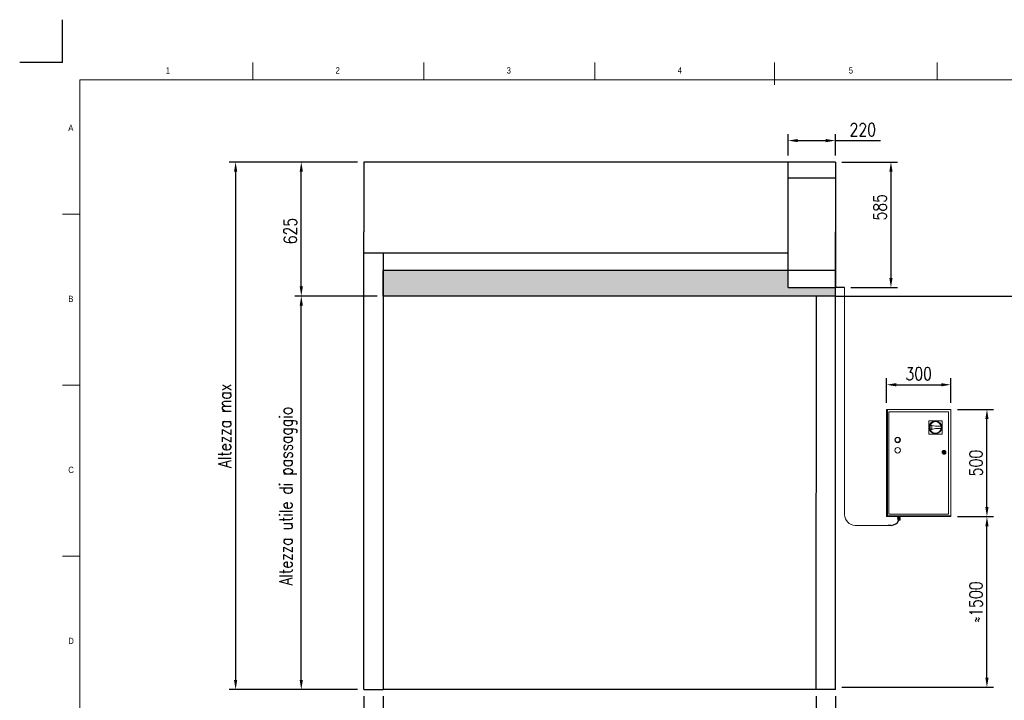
# Model space of a CAD drawing. Header units: millimetres. Extents: x 106533 to 120455, y 95328 to 100331.
# Tile 3 of 8: x 106533 to 111121, y 97157 to 100329. Entities that reach past the tile are written whole.
import ezdxf

# ---------------------------------------------------------------- set-up
doc = ezdxf.new("R2010")
doc.units = ezdxf.units.MM
doc.layers.add('Disegno', color=1, linetype='Continuous')
doc.layers.add('FORMAT', color=7, linetype='Continuous')
doc.styles.add('NYIP', font='romans.shx', dxfattribs={"width": 0.8})
doc.styles.add('SLDTEXTSTYLE0', font='GOTHIC.TTF', dxfattribs={"width": 0.913})
doc.dimstyles.new('STANDARD35', dxfattribs={"dimscale": 35, "dimtxt": 2, "dimasz": 1.5, "dimexe": 1, "dimexo": 1, "dimgap": 0.7, "dimtad": 1, "dimdec": 0, "dimdsep": 46, "dimtxsty": 'NYIP', "dimcen": 0, "dimclrd": 1, "dimclre": 1, "dimclrt": 2, "dimadec": 0, "dimazin": 0, "dimtfac": 1, "dimtdec": 0, "dimtix": 1, "dimtmove": 0, "dimatfit": 3, "dimfxl": 0, "dimtvp": 1, "dimtolj": 1, "dimtzin": 0, "dimarcsym": 0})

# ---------------------------------------------------------------- blocks, each defined once
blk = doc.blocks.new('A$C7C9C4F3F')
at = {"color": 7, "lineweight": 5}
blk.add_line((8295, 11245), (8295, 11504), dxfattribs=at)
at = {"layer": 'FORMAT', "color": 7, "lineweight": 5}
for p, q in [((2216, 11304), (2216, 11504)), ((4209, 11504), (4209, 11304)), ((6202, 11304), (6202, 11504)), ((10188, 11304), (10188, 11504)), ((16199, 11304), (199, 11304)), ((199, 11304), (199, 199)), ((199, 9738), (0, 9738)), ((0, 7745), (199, 7745)), ((0, 5752), (199, 5752))]:
    blk.add_line(p, q, dxfattribs=at)
at = {"color": 7, "lineweight": 5, "char_height": 73.8, "attachment_point": 1, "style": 'SLDTEXTSTYLE0'}
for s, insert in [('1', (1203, 11450)), ('2', (3180, 11450)), ('3', (5173, 11450)), ('4', (7166, 11450)), ('5', (9159, 11450)), ('A', (66, 10780)), ('B', (66, 8787)), ('C', (66, 6794)), ('D', (66, 4801))]:
    blk.add_mtext(s, dxfattribs=dict(at, insert=insert))
blk = doc.blocks.new('*D297')
at = {"color": 7, "lineweight": -2}
for p, q in [((110902.4, 98013), (111070.3, 98013)), ((111040.3, 97262.3), (111040.3, 97968)), ((110364, 97217.3), (111070.3, 97217.3))]:
    blk.add_line(p, q, dxfattribs=at)
at = {"color": 7}
for points in [[(111047.8, 97968), (111032.8, 97968), (111040.3, 98013)], [(111032.8, 97262.3), (111047.8, 97262.3), (111040.3, 97217.3)]]:
    blk.add_solid(points, dxfattribs=at)
at = {"layer": 'Defpoints', "color": 0}
for p in [(110872.4, 98013), (111040.3, 98013), (110334, 97217.3)]:
    blk.add_point(p, dxfattribs=at)
at = {"color": 7, "lineweight": 0, "insert": (110989.3, 97615.1), "char_height": 60, "attachment_point": 5, "rotation": 90, "style": 'NYIP'}
blk.add_mtext('\\A1;≈1500', dxfattribs=at)
blk = doc.blocks.new('*D298')
at = {"color": 7, "lineweight": -2}
for p, q in [((110902.8, 98513), (111070.3, 98513)), ((111040.3, 98058), (111040.3, 98468)), ((110902.8, 98013), (111070.3, 98013))]:
    blk.add_line(p, q, dxfattribs=at)
at = {"color": 7}
for points in [[(111047.8, 98468), (111032.8, 98468), (111040.3, 98513)], [(111032.8, 98058), (111047.8, 98058), (111040.3, 98013)]]:
    blk.add_solid(points, dxfattribs=at)
at = {"layer": 'Defpoints', "color": 0}
for p in [(110872.8, 98513), (111040.3, 98513), (110872.8, 98013)]:
    blk.add_point(p, dxfattribs=at)
at = {"color": 7, "lineweight": 0, "insert": (110989.3, 98263), "char_height": 60, "attachment_point": 5, "rotation": 90, "style": 'NYIP'}
blk.add_mtext('\\A1;500', dxfattribs=at)
blk = doc.blocks.new('*D299')
at = {"color": 7, "lineweight": -2}
for p, q in [((110244, 97176.8), (110244, 96950.8)), ((110334, 97176.8), (110334, 96950.8)), ((110199, 96980.8), (110154, 96980.8)), ((110244, 96980.8), (110334, 96980.8)), ((110334, 96980.8), (110543.7, 96980.8)), ((110379, 96980.8), (110424, 96980.8))]:
    blk.add_line(p, q, dxfattribs=at)
at = {"color": 7}
for points in [[(110199, 96973.3), (110199, 96988.3), (110244, 96980.8)], [(110379, 96988.3), (110379, 96973.3), (110334, 96980.8)]]:
    blk.add_solid(points, dxfattribs=at)
at = {"layer": 'Defpoints', "color": 0}
for p in [(110244, 97206.8), (110334, 97206.8), (110334, 96980.8)]:
    blk.add_point(p, dxfattribs=at)
at = {"color": 7, "lineweight": 0, "insert": (110483.8, 97031.8), "char_height": 60, "attachment_point": 5, "style": 'NYIP'}
blk.add_mtext('\\A1;90', dxfattribs=at)
blk = doc.blocks.new('*D300')
at = {"color": 7, "lineweight": -2}
for p, q in [((108137, 97176.8), (108137, 96944.8)), ((108227, 97176.8), (108227, 96944.8)), ((108137, 96974.8), (107927.3, 96974.8)), ((108092, 96974.8), (108047, 96974.8)), ((108137, 96974.8), (108227, 96974.8)), ((108272, 96974.8), (108317, 96974.8))]:
    blk.add_line(p, q, dxfattribs=at)
at = {"color": 7}
for points in [[(108092, 96967.3), (108092, 96982.3), (108137, 96974.8)], [(108272, 96982.3), (108272, 96967.3), (108227, 96974.8)]]:
    blk.add_solid(points, dxfattribs=at)
at = {"layer": 'Defpoints', "color": 0}
for p in [(108137, 97206.8), (108227, 97206.8), (108227, 96974.8)]:
    blk.add_point(p, dxfattribs=at)
at = {"color": 7, "lineweight": 0, "insert": (107987.1, 97025.8), "char_height": 60, "attachment_point": 5, "style": 'NYIP'}
blk.add_mtext('\\A1;90', dxfattribs=at)
blk = doc.blocks.new('*D301')
at = {"color": 7, "lineweight": -2}
for p, q in [((108227, 97176.8), (108227, 96950.8)), ((110244, 97176.8), (110244, 96950.8)), ((110199, 96980.8), (108272, 96980.8))]:
    blk.add_line(p, q, dxfattribs=at)
at = {"color": 7}
for points in [[(108272, 96988.3), (108272, 96973.3), (108227, 96980.8)], [(110199, 96973.3), (110199, 96988.3), (110244, 96980.8)]]:
    blk.add_solid(points, dxfattribs=at)
at = {"layer": 'Defpoints', "color": 0}
for p in [(108227, 97206.8), (110244, 97206.8), (108227, 96980.8)]:
    blk.add_point(p, dxfattribs=at)
at = {"color": 7, "lineweight": 0, "insert": (109241.9, 97041.8), "char_height": 60, "attachment_point": 5, "style": 'NYIP'}
blk.add_mtext('\\A1;Larghezza utile di passaggio', dxfattribs=at)
blk = doc.blocks.new('*D302')
at = {"color": 7, "lineweight": -2}
for p, q in [((108198.7, 99040.8), (107815, 99040.8)), ((107845, 97251.8), (107845, 98995.8)), ((108107, 97206.8), (107815, 97206.8))]:
    blk.add_line(p, q, dxfattribs=at)
at = {"color": 7}
for points in [[(107852.5, 98995.8), (107837.5, 98995.8), (107845, 99040.8)], [(107837.5, 97251.8), (107852.5, 97251.8), (107845, 97206.8)]]:
    blk.add_solid(points, dxfattribs=at)
at = {"layer": 'Defpoints', "color": 0}
for p in [(107845, 99040.8), (108228.7, 99040.8), (108137, 97206.8)]:
    blk.add_point(p, dxfattribs=at)
at = {"color": 7, "lineweight": 0, "insert": (107784, 98108.9), "char_height": 60, "attachment_point": 5, "rotation": 90, "style": 'NYIP'}
blk.add_mtext('\\A1;Altezza utile di passaggio', dxfattribs=at)
blk = doc.blocks.new('*D303')
at = {"color": 7, "lineweight": -2}
for p, q in [((108107, 99665.8), (107815, 99665.8)), ((107845, 99085.8), (107845, 99620.8)), ((108198.7, 99040.8), (107815, 99040.8))]:
    blk.add_line(p, q, dxfattribs=at)
at = {"color": 7}
for points in [[(107852.5, 99620.8), (107837.5, 99620.8), (107845, 99665.8)], [(107837.5, 99085.8), (107852.5, 99085.8), (107845, 99040.8)]]:
    blk.add_solid(points, dxfattribs=at)
at = {"layer": 'Defpoints', "color": 0}
for p in [(107845, 99665.8), (108137, 99665.8), (108228.7, 99040.8)]:
    blk.add_point(p, dxfattribs=at)
at = {"color": 7, "lineweight": 0, "insert": (107794, 99344.3), "char_height": 60, "attachment_point": 5, "rotation": 90, "style": 'NYIP'}
blk.add_mtext('\\A1;625', dxfattribs=at)
blk = doc.blocks.new('*D304')
at = {"color": 7, "lineweight": -2}
for p, q in [((110114, 99695.8), (110114, 99795.8)), ((110159, 99765.8), (110289, 99765.8)), ((110334, 99695.8), (110334, 99795.8)), ((110334, 99765.8), (110544.4, 99765.8))]:
    blk.add_line(p, q, dxfattribs=at)
at = {"color": 7}
for points in [[(110159, 99773.3), (110159, 99758.3), (110114, 99765.8)], [(110289, 99758.3), (110289, 99773.3), (110334, 99765.8)]]:
    blk.add_solid(points, dxfattribs=at)
at = {"layer": 'Defpoints', "color": 0}
for p in [(110334, 99765.8), (110114, 99665.8), (110334, 99665.8)]:
    blk.add_point(p, dxfattribs=at)
at = {"color": 7, "lineweight": 0, "insert": (110461.7, 99816.8), "char_height": 60, "attachment_point": 5, "style": 'NYIP'}
blk.add_mtext('\\A1;220', dxfattribs=at)
blk = doc.blocks.new('*D305')
at = {"color": 7, "lineweight": -2}
for p, q in [((110364, 99665.8), (110623, 99665.8)), ((110593, 99620.8), (110593, 99125.8)), ((110406, 99080.8), (110623, 99080.8))]:
    blk.add_line(p, q, dxfattribs=at)
at = {"color": 7}
for points in [[(110600.5, 99620.8), (110585.5, 99620.8), (110593, 99665.8)], [(110585.5, 99125.8), (110600.5, 99125.8), (110593, 99080.8)]]:
    blk.add_solid(points, dxfattribs=at)
at = {"layer": 'Defpoints', "color": 0}
for p in [(110334, 99665.8), (110376, 99080.8), (110593, 99080.8)]:
    blk.add_point(p, dxfattribs=at)
at = {"color": 7, "lineweight": 0, "insert": (110542, 99455.1), "char_height": 60, "attachment_point": 5, "rotation": 90, "style": 'NYIP'}
blk.add_mtext('\\A1;585', dxfattribs=at)
blk = doc.blocks.new('*D306')
at = {"color": 7, "lineweight": -2}
for p, q in [((110572.4, 98543), (110572.4, 98657.7)), ((110872.4, 98543), (110872.4, 98657.7)), ((110617.4, 98627.7), (110827.4, 98627.7))]:
    blk.add_line(p, q, dxfattribs=at)
at = {"color": 7}
for points in [[(110617.4, 98635.2), (110617.4, 98620.2), (110572.4, 98627.7)], [(110827.4, 98620.2), (110827.4, 98635.2), (110872.4, 98627.7)]]:
    blk.add_solid(points, dxfattribs=at)
at = {"layer": 'Defpoints', "color": 0}
for p in [(110872.4, 98627.7), (110572.4, 98513), (110872.4, 98513)]:
    blk.add_point(p, dxfattribs=at)
at = {"color": 7, "lineweight": 0, "insert": (110722.4, 98678.7), "char_height": 60, "attachment_point": 5, "style": 'NYIP'}
blk.add_mtext('\\A1;300', dxfattribs=at)
blk = doc.blocks.new('*D312')
at = {"color": 7, "lineweight": -2}
for p, q in [((108107, 99665.8), (107509, 99665.8)), ((107539, 99620.8), (107539, 97251.8)), ((108107, 97206.8), (107509, 97206.8))]:
    blk.add_line(p, q, dxfattribs=at)
at = {"color": 7}
for points in [[(107546.5, 99620.8), (107531.5, 99620.8), (107539, 99665.8)], [(107531.5, 97251.8), (107546.5, 97251.8), (107539, 97206.8)]]:
    blk.add_solid(points, dxfattribs=at)
at = {"layer": 'Defpoints', "color": 0}
for p in [(108137, 99665.8), (107539, 97206.8), (108137, 97206.8)]:
    blk.add_point(p, dxfattribs=at)
at = {"color": 7, "lineweight": 0, "insert": (107488, 98436.3), "char_height": 60, "attachment_point": 5, "rotation": 90, "style": 'NYIP'}
blk.add_mtext('\\A1;Altezza max', dxfattribs=at)

msp = doc.modelspace()

# ---------------------------------------------------------------- hatches: boundary and pattern name
h = msp.add_hatch(color=256)
h.set_gradient(color1=(20, 0, 0), color2=(0, 0, 0), one_color=1)
h.paths.add_polyline_path([(110114, 99080.8), (110114, 99160.8), (108227, 99160.8), (108227, 99040.8), (110245.7, 99040.8), (110334, 99040.8), (110334, 99080.8)])

# ---------------------------------------------------------------- linework, layer by layer
at = {"color": 7}
for q in [(106732.7, 100329.4), (106532.7, 100129.4)]:
    msp.add_line((106732.7, 100129.4), q, dxfattribs=at)
for p, q in [((110114, 99160.8), (108226.9, 99160.8)), ((108226.9, 99160.8), (108226.9, 99040.8)), ((108226.9, 99040.8), (108226.9, 99160.8)), ((110376, 99080.8), (110334, 99080.8)), ((110245.7, 99040.8), (108226.9, 99040.8)), ((110334, 99040.8), (110245.7, 99040.8)), ((110334, 99040.8), (112975.2, 99040.8)), ((110594, 97971.9), (110580, 97971.9)), ((108137, 97206.8), (108227, 97206.8)), ((110244, 97206.8), (108227, 97206.8)), ((110334, 97206.8), (110244, 97206.8))]:
    msp.add_line(p, q)
at = {"color": 7, "lineweight": 5}
for p, q in [((110376, 99080.8), (110376, 98021.6)), ((110576.2, 98513), (110572.4, 98513)), ((110572.4, 98513), (110572.4, 98013)), ((110576.2, 98513), (110576.2, 98016.8)), ((110872.4, 98513), (110576.2, 98513)), ((110861.5, 98502.1), (110583.3, 98502.1)), ((110583.3, 98502.1), (110583.3, 98023.9)), ((110861.5, 98023.9), (110861.5, 98502.1)), ((110872.4, 98013), (110872.4, 98513)), ((110831.5, 98460.2), (110769.1, 98459.9)), ((110769.1, 98459.9), (110769.4, 98397.5)), ((110800.4, 98434.6), (110775.7, 98439.3)), ((110783.2, 98435.9), (110776.9, 98437.1)), ((110783.2, 98421.7), (110783.2, 98435.9)), ((110783.2, 98421.7), (110783.2, 98435.9)), ((110826.7, 98434.7), (110800.4, 98434.6)), ((110831.8, 98397.8), (110831.5, 98460.2)), ((110769.4, 98397.5), (110831.8, 98397.8)), ((110775.8, 98418.2), (110800.5, 98423.1)), ((110777, 98420.4), (110783.2, 98421.7)), ((110800.5, 98423.1), (110826.8, 98423.2)), ((110837.4, 98314.3), (110835.4, 98314.3)), ((110835.4, 98311.7), (110837.4, 98311.7)), ((110845.4, 98314.3), (110843.4, 98314.3)), ((110843.4, 98311.7), (110845.4, 98311.7)), ((110587.5, 98013), (110572.4, 98013)), ((110572.4, 98013), (110872.4, 98013)), ((110576.2, 98016.8), (110872.4, 98016.8)), ((110579.7, 98013), (110579.4, 98013)), ((110579.4, 98013), (110579.4, 98013)), ((110580.3, 98013), (110579.7, 98013)), ((110581.3, 98013), (110580.3, 98013)), ((110582.5, 98013), (110581.3, 98013)), ((110584, 98013), (110582.5, 98013)), ((110583.3, 98023.9), (110861.5, 98023.9)), ((110585.7, 98013), (110584, 98013)), ((110589.3, 98013), (110587.5, 98013)), ((110591.1, 98013), (110589.3, 98013)), ((110592.8, 98013), (110591.1, 98013)), ((110594.3, 98013), (110592.8, 98013)), ((110595.5, 98013), (110594.3, 98013)), ((110596.5, 98013), (110595.5, 98013)), ((110597.1, 98013), (110596.5, 98013)), ((110597.4, 98013), (110597.1, 98013)), ((110597.4, 98013), (110597.4, 98013)), ((110619.7, 98013), (110619.4, 98013)), ((110619.4, 98013), (110619.4, 98013)), ((110620.3, 98013), (110619.7, 98013)), ((110621.3, 98013), (110620.3, 98013)), ((110622.5, 98013), (110621.3, 98013)), ((110624, 98013), (110622.5, 98013)), ((110625.7, 98013), (110624, 98013)), ((110625.7, 98009), (110625.7, 98013)), ((110627.5, 98013), (110625.7, 98013)), ((110629.3, 98013), (110627.5, 98013)), ((110631.1, 98013), (110629.3, 98013)), ((110632.8, 98013), (110631.1, 98013)), ((110634.3, 98013), (110632.8, 98013)), ((110635.5, 98013), (110634.3, 98013)), ((110634.7, 98013), (110634.7, 98009)), ((110636.5, 98013), (110635.5, 98013)), ((110637.1, 98013), (110636.5, 98013)), ((110637.4, 98013), (110637.1, 98013)), ((110637.4, 98013), (110637.4, 98013)), ((110659.7, 98013), (110659.4, 98013)), ((110659.4, 98013), (110659.4, 98013)), ((110660.3, 98013), (110659.7, 98013)), ((110661.3, 98013), (110660.3, 98013)), ((110662.5, 98013), (110661.3, 98013)), ((110664, 98013), (110662.5, 98013)), ((110665.7, 98013), (110664, 98013)), ((110667.5, 98013), (110665.7, 98013)), ((110669.3, 98013), (110667.5, 98013)), ((110671.1, 98013), (110669.3, 98013)), ((110672.8, 98013), (110671.1, 98013)), ((110674.3, 98013), (110672.8, 98013)), ((110675.5, 98013), (110674.3, 98013)), ((110676.5, 98013), (110675.5, 98013)), ((110677.1, 98013), (110676.5, 98013)), ((110677.4, 98013), (110677.1, 98013)), ((110677.4, 98013), (110677.4, 98013)), ((110807.7, 98013), (110807.4, 98013)), ((110807.4, 98013), (110807.4, 98013)), ((110808.3, 98013), (110807.7, 98013)), ((110809.3, 98013), (110808.3, 98013)), ((110810.5, 98013), (110809.3, 98013)), ((110812, 98013), (110810.5, 98013)), ((110813.7, 98013), (110812, 98013)), ((110815.5, 98013), (110813.7, 98013)), ((110817.3, 98013), (110815.5, 98013)), ((110819.1, 98013), (110817.3, 98013)), ((110820.8, 98013), (110819.1, 98013)), ((110822.3, 98013), (110820.8, 98013)), ((110823.5, 98013), (110822.3, 98013)), ((110824.5, 98013), (110823.5, 98013)), ((110825.1, 98013), (110824.5, 98013)), ((110825.4, 98013), (110825.1, 98013)), ((110825.4, 98013), (110825.4, 98013)), ((110847.7, 98013), (110847.4, 98013)), ((110847.4, 98013), (110847.4, 98013)), ((110848.3, 98013), (110847.7, 98013)), ((110849.3, 98013), (110848.3, 98013)), ((110850.5, 98013), (110849.3, 98013)), ((110852, 98013), (110850.5, 98013)), ((110853.7, 98013), (110852, 98013)), ((110855.5, 98013), (110853.7, 98013)), ((110857.3, 98013), (110855.5, 98013)), ((110859.1, 98013), (110857.3, 98013)), ((110860.8, 98013), (110859.1, 98013)), ((110862.3, 98013), (110860.8, 98013)), ((110863.5, 98013), (110862.3, 98013)), ((110864.5, 98013), (110863.5, 98013)), ((110865.1, 98013), (110864.5, 98013)), ((110872.4, 98013), (110865.1, 98013)), ((110865.4, 98013), (110865.4, 98013)), ((110872.4, 98013), (110872.4, 98016.8)), ((110426, 97971.9), (110580, 97971.9)), ((110623.9, 98006.5), (110623.9, 98009)), ((110623.9, 98009), (110627, 98009)), ((110623.9, 98006.5), (110627, 98006.5)), ((110626.2, 98006.5), (110623.9, 98006.5)), ((110624.7, 97999), (110624.7, 98004.5)), ((110624.7, 98004.5), (110630.2, 98004.5)), ((110625, 97997.2), (110624.7, 97999)), ((110624.7, 97999), (110627.5, 97999)), ((110624.7, 97999), (110624.8, 97999)), ((110624.7, 97999), (110624.7, 97999)), ((110624.7, 97999), (110624.7, 97999)), ((110624.8, 97999), (110624.9, 97999)), ((110624.9, 97999), (110625.2, 97999)), ((110625.1, 97997.2), (110625, 97997.2)), ((110625.2, 97997.2), (110625.1, 97997.2)), ((110625.2, 97999), (110625.5, 97999)), ((110625.6, 97997.2), (110625.2, 97997.2)), ((110625.5, 97999), (110625.9, 97999)), ((110626.1, 97997.2), (110625.6, 97997.2)), ((110625.9, 97999), (110626.3, 97999)), ((110626.8, 97997.2), (110626.1, 97997.2)), ((110626.2, 98004.5), (110626.2, 98006.5)), ((110626.2, 98006.5), (110626.2, 98006.5)), ((110626.2, 98006.5), (110626.4, 98006.5)), ((110626.3, 97999), (110626.9, 97999)), ((110626.4, 98006.5), (110626.7, 98006.5)), ((110626.6, 97996), (110626.5, 97996)), ((110626.5, 97996), (110626.6, 97996)), ((110626.9, 97996), (110626.6, 97996)), ((110626.6, 97996), (110626.9, 97996)), ((110626.7, 98006.5), (110627.3, 98006.5)), ((110627.6, 97997.2), (110626.8, 97997.2)), ((110626.9, 97999), (110627.5, 97999)), ((110627.3, 97996), (110626.9, 97996)), ((110626.9, 97996), (110627.3, 97996)), ((110627, 98006.5), (110627, 98009)), ((110627, 98009), (110633.3, 98009)), ((110627, 98006.5), (110633.3, 98006.5)), ((110627.3, 98006.5), (110627.9, 98006.5)), ((110627.9, 97996), (110627.3, 97996)), ((110627.3, 97996), (110627.9, 97996)), ((110627.5, 97999), (110630.2, 97999)), ((110627.5, 97999), (110628.1, 97999)), ((110628.5, 97997.2), (110627.6, 97997.2)), ((110627.9, 97996), (110627.7, 97996)), ((110627.7, 97996), (110627.7, 97996)), ((110627.7, 97996), (110627.9, 97996)), ((110627.9, 98006.5), (110628.7, 98006.5)), ((110628.6, 97996), (110627.9, 97996)), ((110627.9, 97996), (110628.6, 97996)), ((110628.2, 97996), (110627.9, 97996)), ((110627.9, 97996), (110628.2, 97996)), ((110628.1, 97999), (110628.8, 97999)), ((110628.7, 97996), (110628.2, 97996)), ((110628.2, 97996), (110628.7, 97996)), ((110629.4, 97997.2), (110628.5, 97997.2)), ((110629.3, 97996), (110628.6, 97996)), ((110628.6, 97996), (110629.3, 97996)), ((110628.7, 98006.5), (110629.5, 98006.5)), ((110629.3, 97996), (110628.7, 97996)), ((110628.7, 97996), (110629.3, 97996)), ((110628.8, 97999), (110629.5, 97999)), ((110630.2, 97996), (110629.3, 97996)), ((110629.3, 97996), (110630.2, 97996)), ((110630, 97996), (110629.3, 97996)), ((110629.3, 97996), (110630, 97996)), ((110630.4, 97997.2), (110629.4, 97997.2)), ((110629.5, 98006.5), (110630.4, 98006.5)), ((110629.5, 97999), (110630.2, 97999)), ((110630.7, 97996), (110630, 97996)), ((110630, 97996), (110630.7, 97996)), ((110630.2, 97999), (110630.2, 98004.5)), ((110630.2, 98004.5), (110635.6, 98004.5)), ((110630.2, 97999), (110632.9, 97999)), ((110630.2, 97999), (110630.9, 97999)), ((110631, 97996), (110630.2, 97996)), ((110630.2, 97996), (110631, 97996)), ((110630.4, 98006.5), (110631.2, 98006.5)), ((110631.4, 97997.2), (110630.4, 97997.2)), ((110631.3, 97996), (110630.7, 97996)), ((110630.7, 97996), (110631.3, 97996)), ((110630.9, 97999), (110631.6, 97999)), ((110631.7, 97996), (110631, 97996)), ((110631, 97996), (110631.7, 97996)), ((110631.2, 98006.5), (110632, 98006.5)), ((110631.9, 97996), (110631.3, 97996)), ((110631.3, 97996), (110631.9, 97996)), ((110632.3, 97997.2), (110631.4, 97997.2)), ((110631.6, 97999), (110632.2, 97999)), ((110632.4, 97996), (110631.7, 97996)), ((110631.7, 97996), (110632.4, 97996)), ((110632.3, 97996), (110631.9, 97996)), ((110631.9, 97996), (110632.3, 97996)), ((110632, 98006.5), (110632.7, 98006.5)), ((110632.2, 97999), (110632.9, 97999)), ((110633.1, 97997.2), (110632.3, 97997.2)), ((110632.6, 97996), (110632.3, 97996)), ((110632.3, 97996), (110632.6, 97996)), ((110633, 97996), (110632.4, 97996)), ((110632.4, 97996), (110633, 97996)), ((110632.7, 97996), (110632.6, 97996)), ((110632.6, 97996), (110632.7, 97996)), ((110632.7, 98006.5), (110633.3, 98006.5)), ((110632.9, 97999), (110635.6, 97999)), ((110632.9, 97999), (110633.5, 97999)), ((110633.4, 97996), (110633, 97996)), ((110633, 97996), (110633.4, 97996)), ((110633.9, 97997.2), (110633.1, 97997.2)), ((110633.3, 98006.5), (110633.3, 98009)), ((110633.3, 98009), (110636.4, 98009)), ((110633.3, 98006.5), (110633.8, 98006.5)), ((110633.3, 98006.5), (110636.4, 98006.5)), ((110633.7, 97996), (110633.4, 97996)), ((110633.4, 97996), (110633.7, 97996)), ((110633.5, 97999), (110634, 97999)), ((110633.8, 97996), (110633.7, 97996)), ((110633.7, 97996), (110633.8, 97996)), ((110633.8, 98006.5), (110634.1, 98006.5)), ((110634.5, 97997.2), (110633.9, 97997.2)), ((110634, 97999), (110634.5, 97999)), ((110634.1, 98006.5), (110634.2, 98006.5)), ((110634.2, 98006.5), (110634.2, 98004.5)), ((110634.2, 98006.5), (110634.2, 98006.5)), ((110636.4, 98006.5), (110634.2, 98006.5)), ((110634.5, 97999), (110634.8, 97999)), ((110634.9, 97997.2), (110634.5, 97997.2)), ((110634.8, 97999), (110635.2, 97999)), ((110635.2, 97997.2), (110634.9, 97997.2)), ((110635.2, 97999), (110635.4, 97999)), ((110635.3, 97997.2), (110635.2, 97997.2)), ((110635.6, 97999), (110635.3, 97997.2)), ((110635.4, 97999), (110635.5, 97999)), ((110635.5, 97999), (110635.6, 97999)), ((110635.6, 97999), (110635.6, 98004.5)), ((110635.6, 97999), (110635.6, 97999)), ((110635.6, 97999), (110635.6, 97999)), ((110636.4, 98006.5), (110636.4, 98009))]:
    msp.add_line(p, q, dxfattribs=at)
for centre, radius in [((110800.5, 98428.8), 29.8), ((110800.5, 98428.8), 26.9), ((110624.2, 98370.3), 12.8), ((110624.2, 98370.3), 10.9), ((110624.2, 98322.3), 12.8), ((110840.4, 98313), 8.96), ((110840.4, 98313), 7.68), ((110840.4, 98313), 5.12), ((110840.4, 98313), 1.28)]:
    msp.add_circle(centre, radius, dxfattribs=at)
for centre, radius, start, end in [((110800.5, 98428.8), 26.9, 157.1644, 203.4292), ((110800.5, 98428.8), 25, 160.703, 199.8905), ((110800.5, 98428.8), 26.9, 347.9232, 12.6704), ((110840.4, 98313), 5.12, 14.4775, 165.5225), ((110840.4, 98313), 5.12, 194.4775, 345.5225), ((110840.4, 98313), 3.3, 22.8511, 157.1489), ((110840.4, 98313), 3.3, 202.8511, 337.1489), ((110429.6, 98025.5), 53.8, 184.2365, 266.1603)]:
    msp.add_arc(centre, radius, start, end, dxfattribs=at)
msp.add_arc((110592.2, 98013.9), 42, 272.4799, 334.7883)
for points, knots in [([(110626.4, 97996), (110626.4, 97996), (110626.3, 97996), (110626.2, 97996), (110626, 97996.1), (110625.7, 97996.2), (110625.4, 97996.5), (110625.1, 97996.8), (110625.1, 97997.1), (110625, 97997.2)], [0, 0, 0, 0, 0.004473, 0.071345, 0.184056, 0.381389, 0.583308, 0.787337, 1, 1, 1, 1]), ([(110635.3, 97997.2), (110635.3, 97997.1), (110635.2, 97996.9), (110635.1, 97996.6), (110634.8, 97996.4), (110634.6, 97996.2), (110634.4, 97996.1), (110634.2, 97996), (110634, 97996), (110634, 97996), (110634, 97996)], [0, 0, 0, 0, 0.127932, 0.334083, 0.512603, 0.668158, 0.801193, 0.910237, 0.992808, 1, 1, 1, 1])]:
    msp.add_open_spline(points, degree=3, knots=knots, dxfattribs=at)
at = {"layer": 'Disegno', "color": 7}
for p, q in [((108137, 99665.8), (108137, 99340.8)), ((110334, 99665.8), (108137, 99665.8)), ((110114, 99080.8), (110114, 99665.8)), ((110334, 99665.8), (110334, 99080.8)), ((110334, 99590.8), (110114, 99590.8)), ((108137, 97206.8), (108137, 99340.8)), ((110334, 97206.8), (110334, 99340.8)), ((110114, 99240.8), (108137, 99240.8)), ((108227, 99240.8), (108227, 97206.8)), ((110334, 99160.8), (110114, 99160.8)), ((110114, 99080.8), (110334, 99080.8)), ((110244, 97206.8), (110245.7, 99040.8))]:
    msp.add_line(p, q, dxfattribs=at)

# ---------------------------------------------------------------- block references
at = {"xscale": 0.4, "yscale": 0.4, "zscale": 0.4}
msp.add_blockref('A$C7C9C4F3F', (106732.7, 95527.9), dxfattribs=at)

# ---------------------------------------------------------------- dimensions: what is measured, and where the dimension line sits
at = {"color": 7, "lineweight": 0}
for base, p1, p2, angle, picture, middle in [((110334, 99765.8), (110114, 99665.8), (110334, 99665.8), 180, '*D304', (110461.7, 99765.8)), ((107845, 99665.8), (108228.7, 99040.8), (108137, 99665.8), 90, '*D303', (107845, 99344.3)), ((110593, 99080.8), (110334, 99665.8), (110376, 99080.8), 90, '*D305', (110593, 99455.1)), ((108227, 96974.8), (108137, 97206.8), (108227, 97206.8), 180, '*D300', (107987.1, 96974.8)), ((110334, 96980.8), (110244, 97206.8), (110334, 97206.8), 180, '*D299', (110483.8, 96980.8))]:
    dim = msp.add_linear_dim(base=base, p1=p1, p2=p2, angle=angle, dimstyle='STANDARD35', override={"dimscale": 30, "dimclrd": 7, "dimclre": 7, "dimclrt": 7}, dxfattribs=at)
    dim.commit()
    dim.dimension.update_dxf_attribs({"geometry": picture, "text_midpoint": middle, "dimtype": 160})
for base, p1, p2, text, picture, middle in [((107539, 97206.8), (108137, 99665.8), (108137, 97206.8), 'Altezza max', '*D312', (107488, 98436.3)), ((111040.3, 98013), (110334, 97217.3), (110872.4, 98013), '≈1500', '*D297', (110989.3, 97615.1))]:
    dim = msp.add_linear_dim(base=base, p1=p1, p2=p2, angle=90, text=text, dimstyle='STANDARD35', override={"dimscale": 30, "dimclrd": 7, "dimclre": 7, "dimclrt": 7}, dxfattribs=at)
    dim.commit()
    dim.dimension.update_dxf_attribs({"geometry": picture, "text_midpoint": middle})
for base, p1, p2, angle, text, picture, middle in [((107845, 99040.8), (108137, 97206.8), (108228.7, 99040.8), 90, 'Altezza utile di passaggio', '*D302', (107845, 98108.9)), ((108227, 96980.8), (110244, 97206.8), (108227, 97206.8), 180, 'Larghezza utile di passaggio', '*D301', (109241.9, 96980.8))]:
    dim = msp.add_linear_dim(base=base, p1=p1, p2=p2, angle=angle, text=text, dimstyle='STANDARD35', override={"dimscale": 30, "dimclrd": 7, "dimclre": 7, "dimclrt": 7}, dxfattribs=at)
    dim.commit()
    dim.dimension.update_dxf_attribs({"geometry": picture, "text_midpoint": middle, "dimtype": 160})
for base, p1, p2, angle, picture, middle in [((110872.4, 98627.7), (110572.4, 98513), (110872.4, 98513), 0, '*D306', (110722.4, 98678.7)), ((111040.3, 98513), (110872.8, 98013), (110872.8, 98513), 90, '*D298', (110989.3, 98263))]:
    dim = msp.add_linear_dim(base=base, p1=p1, p2=p2, angle=angle, dimstyle='STANDARD35', override={"dimscale": 30, "dimclrd": 7, "dimclre": 7, "dimclrt": 7}, dxfattribs=at)
    dim.commit()
    dim.dimension.update_dxf_attribs({"geometry": picture, "text_midpoint": middle})

doc.saveas('drawing.dxf')
